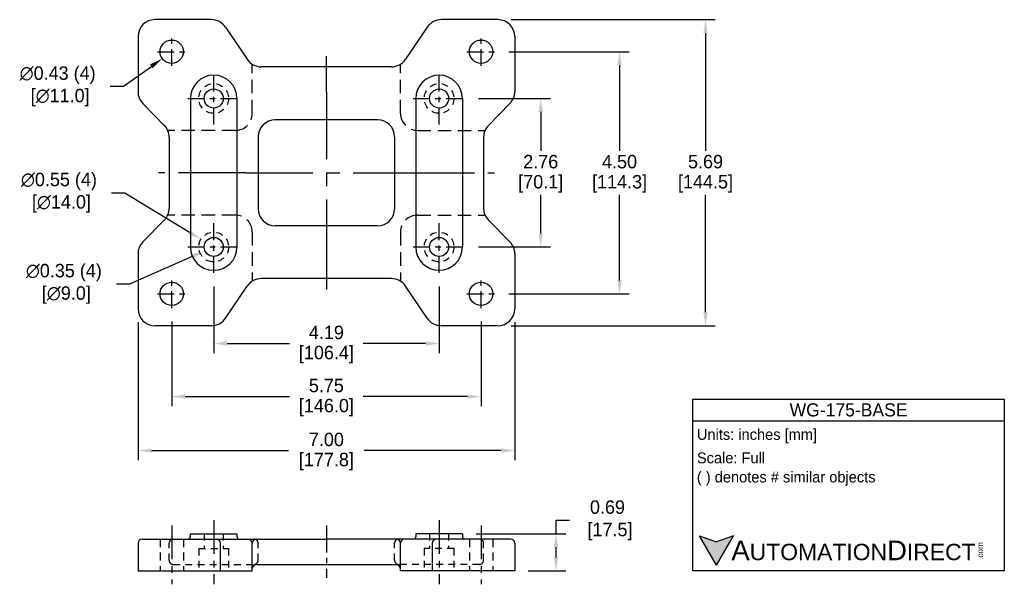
# Model space of a CAD drawing. Header units: inches. Extents: x 57.4 to 75.6, y 22.3 to 32.8.
import ezdxf

# ---------------------------------------------------------------- set-up
doc = ezdxf.new("R2010")
doc.units = ezdxf.units.IN
doc.header["$MEASUREMENT"] = 0
doc.linetypes.add('CENTER', pattern=[2, 1.25, -0.25, 0.25, -0.25])
doc.linetypes.add('HIDDEN', pattern=[0.375, 0.25, -0.125])
for name, color, linetype in [('Centerline', 40, 'CENTER'), ('Dimensions', 140, 'Continuous'), ('Hidden', 102, 'HIDDEN'), ('Text', 140, 'Continuous')]:
    doc.layers.add(name, color=color, linetype=linetype)
doc.styles.add('\\M+2ABAC\\M+2A6A11', font='txt')
doc.dimstyles.get("Standard").update_dxf_attribs({"dimtxt": 0.25, "dimasz": 0.25, "dimexe": 0.18, "dimexo": 0.25, "dimgap": 0.08, "dimtad": 0, "dimtih": 1, "dimtoh": 1, "dimrnd": 0.0005, "dimzin": 0, "dimdsep": 46, "dimtxsty": 'Standard', "dimcen": 0, "dimadec": 0, "dimazin": 0, "dimtfac": 1, "dimtofl": 0, "dimtmove": 0, "dimatfit": 3, "dimfxl": 0, "dimtolj": 1, "dimtzin": 0, "dimarcsym": 0})

# ---------------------------------------------------------------- blocks, each defined once
blk = doc.blocks.new('*D35')
at = {"layer": 'Defpoints', "color": 0}
for p in [(60.355, 32.369), (60.004, 32.115)]:
    blk.add_point(p, dxfattribs=at)
at = {"layer": 'Dimensions', "color": 0, "lineweight": -2}
for p, q in [((59.286, 31.598), (59.801, 31.969)), ((59.036, 31.598), (59.286, 31.598))]:
    blk.add_line(p, q, dxfattribs=at)
at = {"layer": 'Dimensions', "color": 0}
blk.add_solid([(59.776, 32.003), (59.825, 31.935), (60.004, 32.115)], dxfattribs=at)
at = {"layer": 'Dimensions', "color": 0, "insert": (58.06, 31.598), "char_height": 0.25, "attachment_point": 5}
blk.add_mtext('\\A1;∅0.43 (4)\\P [∅11.0]', dxfattribs=at)
blk = doc.blocks.new('*D36')
at = {"layer": 'Defpoints', "color": 0}
for p in [(66.238, 32.837), (66.238, 27.148), (70.097, 27.148)]:
    blk.add_point(p, dxfattribs=at)
at = {"layer": 'Dimensions', "color": 0, "lineweight": -2}
for p, q in [((66.488, 32.837), (70.277, 32.837)), ((70.097, 32.587), (70.097, 30.402)), ((70.097, 27.398), (70.097, 29.582)), ((66.488, 27.148), (70.277, 27.148))]:
    blk.add_line(p, q, dxfattribs=at)
at = {"layer": 'Dimensions', "color": 0}
for points in [[(70.056, 32.587), (70.139, 32.587), (70.097, 32.837)], [(70.056, 27.398), (70.139, 27.398), (70.097, 27.148)]]:
    blk.add_solid(points, dxfattribs=at)
at = {"layer": 'Dimensions', "color": 0, "char_height": 0.25, "attachment_point": 5}
for s, insert in [('\\A1;5.69', (70.097, 30.197)), ('\\A1;[144.5]', (70.097, 29.787))]:
    blk.add_mtext(s, dxfattribs=dict(at, insert=insert))
blk = doc.blocks.new('*D37')
at = {"layer": 'Defpoints', "color": 0}
for p in [(66.194, 32.242), (66.194, 27.742), (68.5, 27.742)]:
    blk.add_point(p, dxfattribs=at)
at = {"layer": 'Dimensions', "color": 0, "lineweight": -2}
for p, q in [((66.444, 32.242), (68.68, 32.242)), ((68.5, 31.992), (68.5, 30.402)), ((68.5, 27.992), (68.5, 29.582)), ((66.444, 27.742), (68.68, 27.742))]:
    blk.add_line(p, q, dxfattribs=at)
at = {"layer": 'Dimensions', "color": 0}
for points in [[(68.458, 31.992), (68.541, 31.992), (68.5, 32.242)], [(68.458, 27.992), (68.541, 27.992), (68.5, 27.742)]]:
    blk.add_solid(points, dxfattribs=at)
at = {"layer": 'Dimensions', "color": 0, "char_height": 0.25, "attachment_point": 5}
for s, insert in [('\\A1;4.50', (68.5, 30.197)), ('\\A1;[114.3]', (68.5, 29.787))]:
    blk.add_mtext(s, dxfattribs=dict(at, insert=insert))
blk = doc.blocks.new('*D38')
at = {"layer": 'Defpoints', "color": 0}
for p in [(65.63, 31.372), (65.63, 28.612), (67.035, 28.612)]:
    blk.add_point(p, dxfattribs=at)
at = {"layer": 'Dimensions', "color": 0, "lineweight": -2}
for p, q in [((65.88, 31.372), (67.215, 31.372)), ((67.035, 31.122), (67.035, 30.402)), ((67.035, 28.862), (67.035, 29.582)), ((65.88, 28.612), (67.215, 28.612))]:
    blk.add_line(p, q, dxfattribs=at)
at = {"layer": 'Dimensions', "color": 0}
for points in [[(66.993, 31.122), (67.076, 31.122), (67.035, 31.372)], [(66.993, 28.862), (67.076, 28.862), (67.035, 28.612)]]:
    blk.add_solid(points, dxfattribs=at)
at = {"layer": 'Dimensions', "color": 0, "char_height": 0.25, "attachment_point": 5}
for s, insert in [('\\A1;2.76', (67.035, 30.197)), ('\\A1;[70.1]', (67.035, 29.787))]:
    blk.add_mtext(s, dxfattribs=dict(at, insert=insert))
blk = doc.blocks.new('*D39')
at = {"layer": 'Defpoints', "color": 0}
for p in [(59.553, 27.463), (66.553, 27.463), (66.553, 24.829)]:
    blk.add_point(p, dxfattribs=at)
at = {"layer": 'Dimensions', "color": 0, "lineweight": -2}
for p, q in [((59.553, 27.213), (59.553, 24.649)), ((66.553, 27.213), (66.553, 24.649)), ((59.803, 24.829), (62.348, 24.829)), ((66.303, 24.829), (63.758, 24.829))]:
    blk.add_line(p, q, dxfattribs=at)
at = {"layer": 'Dimensions', "color": 0}
for points in [[(59.803, 24.871), (59.803, 24.787), (59.553, 24.829)], [(66.303, 24.871), (66.303, 24.787), (66.553, 24.829)]]:
    blk.add_solid(points, dxfattribs=at)
at = {"layer": 'Dimensions', "color": 0, "char_height": 0.25, "attachment_point": 5}
for s, insert in [('\\A1;7.00', (63.053, 25.034)), ('\\A1;[177.8]', (63.053, 24.624))]:
    blk.add_mtext(s, dxfattribs=dict(at, insert=insert))
blk = doc.blocks.new('*D40')
at = {"layer": 'Defpoints', "color": 0}
for p in [(60.179, 27.476), (65.927, 27.476), (65.927, 25.832)]:
    blk.add_point(p, dxfattribs=at)
at = {"layer": 'Dimensions', "color": 0, "lineweight": -2}
for p, q in [((60.179, 27.226), (60.179, 25.652)), ((65.927, 27.226), (65.927, 25.652)), ((60.429, 25.832), (62.369, 25.832)), ((65.677, 25.832), (63.737, 25.832))]:
    blk.add_line(p, q, dxfattribs=at)
at = {"layer": 'Dimensions', "color": 0}
for points in [[(60.429, 25.874), (60.429, 25.791), (60.179, 25.832)], [(65.677, 25.874), (65.677, 25.791), (65.927, 25.832)]]:
    blk.add_solid(points, dxfattribs=at)
at = {"layer": 'Dimensions', "color": 0, "char_height": 0.25, "attachment_point": 5}
for s, insert in [('\\A1;5.75', (63.053, 26.037)), ('\\A1;[146.0]', (63.053, 25.627))]:
    blk.add_mtext(s, dxfattribs=dict(at, insert=insert))
blk = doc.blocks.new('*D41')
at = {"layer": 'Defpoints', "color": 0}
for p in [(60.959, 28.129), (65.147, 28.129), (65.147, 26.818)]:
    blk.add_point(p, dxfattribs=at)
at = {"layer": 'Dimensions', "color": 0, "lineweight": -2}
for p, q in [((60.959, 27.879), (60.959, 26.638)), ((65.147, 27.879), (65.147, 26.638)), ((61.209, 26.818), (62.369, 26.818)), ((64.897, 26.818), (63.737, 26.818))]:
    blk.add_line(p, q, dxfattribs=at)
at = {"layer": 'Dimensions', "color": 0}
for points in [[(61.209, 26.86), (61.209, 26.777), (60.959, 26.818)], [(64.897, 26.86), (64.897, 26.777), (65.147, 26.818)]]:
    blk.add_solid(points, dxfattribs=at)
at = {"layer": 'Dimensions', "color": 0, "char_height": 0.25, "attachment_point": 5}
for s, insert in [('\\A1;4.19', (63.053, 27.023)), ('\\A1;[106.4]', (63.053, 26.613))]:
    blk.add_mtext(s, dxfattribs=dict(at, insert=insert))
blk = doc.blocks.new('*D42')
at = {"layer": 'Defpoints', "color": 0}
for p in [(60.724, 28.756), (61.194, 28.468)]:
    blk.add_point(p, dxfattribs=at)
at = {"layer": 'Dimensions', "color": 0, "lineweight": -2}
for p, q in [((59.06, 29.621), (59.31, 29.621)), ((59.31, 29.621), (60.511, 28.886))]:
    blk.add_line(p, q, dxfattribs=at)
at = {"layer": 'Dimensions', "color": 0}
blk.add_solid([(60.533, 28.922), (60.489, 28.851), (60.724, 28.756)], dxfattribs=at)
at = {"layer": 'Dimensions', "color": 0, "insert": (58.084, 29.621), "char_height": 0.25, "attachment_point": 5}
blk.add_mtext('\\A1;∅0.55 (4)\\P [∅14.0]', dxfattribs=at)
blk = doc.blocks.new('*D43')
at = {"layer": 'Defpoints', "color": 0}
for p in [(60.797, 28.541), (61.121, 28.684)]:
    blk.add_point(p, dxfattribs=at)
at = {"layer": 'Dimensions', "color": 0, "lineweight": -2}
for p, q in [((59.401, 27.927), (60.568, 28.44)), ((59.151, 27.927), (59.401, 27.927))]:
    blk.add_line(p, q, dxfattribs=at)
at = {"layer": 'Dimensions', "color": 0}
blk.add_solid([(60.551, 28.478), (60.585, 28.402), (60.797, 28.541)], dxfattribs=at)
at = {"layer": 'Dimensions', "color": 0, "insert": (58.175, 27.927), "char_height": 0.25, "attachment_point": 5}
blk.add_mtext('\\A1;∅0.35 (4)\\P [∅9.0]', dxfattribs=at)
blk = doc.blocks.new('*D44')
at = {"layer": 'Defpoints', "color": 0}
for p in [(65.583, 23.282), (66.553, 22.593), (67.32, 22.593)]:
    blk.add_point(p, dxfattribs=at)
at = {"layer": 'Dimensions', "color": 0, "lineweight": -2}
for p, q in [((67.32, 23.282), (67.32, 23.532)), ((67.32, 23.532), (67.57, 23.532)), ((65.833, 23.282), (67.5, 23.282)), ((67.32, 22.843), (67.32, 23.032)), ((66.803, 22.593), (67.5, 22.593))]:
    blk.add_line(p, q, dxfattribs=at)
at = {"layer": 'Dimensions', "color": 0}
for points in [[(67.278, 23.032), (67.361, 23.032), (67.32, 23.282)], [(67.278, 22.843), (67.361, 22.843), (67.32, 22.593)]]:
    blk.add_solid(points, dxfattribs=at)
at = {"layer": 'Dimensions', "color": 0, "insert": (68.275, 23.532), "char_height": 0.25, "attachment_point": 5}
blk.add_mtext('\\A1;0.69\\P [17.5]', dxfattribs=at)

msp = doc.modelspace()

# ---------------------------------------------------------------- hatches: boundary and pattern name
at = {"layer": 'Dimensions'}
msp.add_hatch(color=256, dxfattribs=at).paths.add_polyline_path([(70.614, 23.244), (70.3, 23.13), (69.987, 23.244), (70.3, 22.701)])

# ---------------------------------------------------------------- linework, layer by layer
for p, q in [((60.917, 32.837), (59.868, 32.837)), ((66.238, 32.837), (65.189, 32.837)), ((61.178, 32.698), (61.582, 32.1)), ((64.928, 32.698), (64.525, 32.1)), ((59.553, 32.522), (59.553, 31.499)), ((66.553, 32.522), (66.553, 31.499)), ((64.264, 31.961), (61.843, 31.961)), ((60.526, 31.372), (60.526, 28.612)), ((61.392, 31.372), (61.392, 28.612)), ((64.714, 31.372), (64.714, 28.612)), ((65.58, 31.372), (65.58, 28.612)), ((59.643, 31.278), (60.042, 30.871)), ((66.463, 31.278), (66.064, 30.871)), ((64.006, 30.976), (62.101, 30.976)), ((60.132, 30.651), (60.132, 29.333)), ((61.786, 30.661), (61.786, 29.323)), ((64.321, 30.661), (64.321, 29.323)), ((65.974, 30.651), (65.974, 29.333)), ((59.643, 28.706), (60.042, 29.113)), ((66.463, 28.706), (66.064, 29.113)), ((64.006, 29.008), (62.101, 29.008)), ((59.553, 28.485), (59.553, 27.463)), ((66.553, 28.485), (66.553, 27.463)), ((64.264, 28.024), (61.843, 28.024)), ((61.178, 27.287), (61.582, 27.885)), ((64.928, 27.287), (64.525, 27.885)), ((60.917, 27.148), (59.868, 27.148)), ((66.238, 27.148), (65.189, 27.148)), ((60.524, 23.282), (61.392, 23.282)), ((60.524, 23.282), (60.524, 23.223)), ((61.392, 23.282), (61.392, 23.223)), ((65.583, 23.282), (64.714, 23.282)), ((64.714, 23.282), (64.714, 23.223)), ((65.583, 23.282), (65.583, 23.223)), ((59.553, 23.105), (59.553, 22.593)), ((59.632, 23.183), (60.484, 23.183)), ((60.484, 23.183), (63.053, 23.183)), ((61.085, 22.593), (61.085, 23.105)), ((61.675, 22.593), (61.675, 23.105)), ((66.474, 23.183), (63.053, 23.183)), ((64.431, 22.593), (64.431, 23.105)), ((65.022, 22.593), (65.022, 23.105)), ((66.553, 23.105), (66.553, 22.593)), ((61.754, 22.711), (64.431, 22.711)), ((59.553, 22.593), (61.675, 22.593)), ((66.553, 22.593), (64.431, 22.593))]:
    msp.add_line(p, q)
for centre, radius in [((60.179, 32.242), 0.217), ((65.927, 32.242), 0.217), ((60.959, 31.372), 0.177), ((65.147, 31.372), 0.177), ((60.959, 28.612), 0.177), ((65.147, 28.612), 0.177), ((60.179, 27.742), 0.217), ((65.927, 27.742), 0.217)]:
    msp.add_circle(centre, radius)
for centre, radius, start, end in [((59.868, 32.522), 0.315, 90, 180), ((60.917, 32.522), 0.315, 33.9862, 90), ((65.189, 32.522), 0.315, 90, 146.0138), ((66.238, 32.522), 0.315, 0, 90), ((61.843, 32.276), 0.315, 213.9862, 270), ((64.264, 32.276), 0.315, 270, 326.0138), ((60.959, 31.372), 0.433, 0, 180), ((65.147, 31.372), 0.433, 0, 180), ((59.868, 31.499), 0.315, 180, 224.4408), ((66.238, 31.499), 0.315, 315.5592, 0), ((62.101, 30.661), 0.315, 90, 180), ((64.006, 30.661), 0.315, 0, 90), ((59.817, 30.651), 0.315, 0, 44.4408), ((66.289, 30.651), 0.315, 135.5592, 180), ((59.817, 29.333), 0.315, 315.5592, 0), ((62.101, 29.323), 0.315, 180, 270), ((64.006, 29.323), 0.315, 270, 0), ((66.289, 29.333), 0.315, 180, 224.4408), ((59.868, 28.485), 0.315, 135.5592, 180), ((60.959, 28.612), 0.433, 180, 0), ((65.147, 28.612), 0.433, 180, 0), ((66.238, 28.485), 0.315, 0, 44.4408), ((61.843, 27.709), 0.315, 90, 146.0138), ((64.264, 27.709), 0.315, 33.9862, 90), ((59.868, 27.463), 0.315, 180, 270), ((66.238, 27.463), 0.315, 270, 0), ((60.917, 27.463), 0.315, 270, 326.0138), ((65.189, 27.463), 0.315, 213.9862, 270), ((59.632, 23.105), 0.0787, 90, 180), ((60.484, 23.223), 0.0394, 270, 0), ((61.006, 23.105), 0.0787, 0, 90), ((61.432, 23.223), 0.0394, 180, 270), ((61.596, 23.105), 0.0787, 0, 90), ((61.754, 23.105), 0.0787, 90, 180), ((64.352, 23.105), 0.0787, 0, 90), ((64.51, 23.105), 0.0787, 90, 180), ((64.675, 23.223), 0.0394, 270, 0), ((65.1, 23.105), 0.0787, 90, 180), ((65.622, 23.223), 0.0394, 180, 270), ((66.474, 23.105), 0.0787, 0, 90), ((61.754, 22.632), 0.0787, 90, 180), ((64.352, 22.632), 0.0787, 0, 90)]:
    msp.add_arc(centre, radius, start, end)
at = {"layer": 'Centerline', "ltscale": 0.25}
for p, q in [((60.179, 31.976), (60.179, 32.509)), ((65.927, 31.976), (65.927, 32.509)), ((59.913, 32.242), (60.446, 32.242)), ((65.661, 32.242), (66.194, 32.242)), ((60.959, 30.889), (60.959, 31.855)), ((65.147, 30.889), (65.147, 31.855)), ((60.476, 31.372), (61.442, 31.372)), ((64.664, 31.372), (65.63, 31.372)), ((60.959, 28.129), (60.959, 29.095)), ((65.147, 28.129), (65.147, 29.095)), ((60.476, 28.612), (61.442, 28.612)), ((64.664, 28.612), (65.63, 28.612)), ((60.179, 27.476), (60.179, 28.009)), ((65.927, 27.476), (65.927, 28.009)), ((59.913, 27.742), (60.446, 27.742)), ((65.661, 27.742), (66.194, 27.742))]:
    msp.add_line(p, q, dxfattribs=at)
at = {"layer": 'Centerline'}
for p, q in [((63.053, 31.492), (63.053, 32.161)), ((63.053, 31.492), (63.053, 28.492)), ((61.553, 29.992), (59.932, 29.992)), ((61.553, 29.992), (64.553, 29.992)), ((64.553, 29.992), (66.174, 29.992)), ((63.053, 28.492), (63.053, 27.824))]:
    msp.add_line(p, q, dxfattribs=at)
at = {"layer": 'Centerline', "ltscale": 0.5}
for p, q in [((60.179, 23.433), (60.179, 22.343)), ((60.959, 23.532), (60.959, 22.343)), ((65.147, 23.532), (65.147, 22.343)), ((65.927, 23.433), (65.927, 22.343))]:
    msp.add_line(p, q, dxfattribs=at)
at = {"layer": 'Centerline', "ltscale": 0.4}
msp.add_line((63.053, 23.433), (63.053, 22.461), dxfattribs=at)
at = {"layer": 'Hidden'}
for p, q in [((61.675, 31.094), (61.675, 32.009)), ((64.431, 31.094), (64.431, 32.009)), ((61.36, 30.78), (60.105, 30.78)), ((64.746, 30.78), (66.002, 30.78)), ((61.36, 29.205), (60.105, 29.205)), ((64.746, 29.205), (66.002, 29.205)), ((61.675, 28.89), (61.675, 27.975)), ((64.431, 28.89), (64.431, 27.975))]:
    msp.add_line(p, q, dxfattribs=at)
at = {"layer": 'Hidden', "ltscale": 0.5}
for p, q in [((60.782, 23.282), (60.782, 23.006)), ((61.136, 23.282), (61.136, 23.006)), ((64.97, 23.282), (64.97, 23.006)), ((65.324, 23.282), (65.324, 23.006)), ((60.132, 22.79), (60.132, 23.105)), ((61.786, 22.79), (61.786, 23.105)), ((64.321, 22.79), (64.321, 23.105)), ((65.974, 22.79), (65.974, 23.105)), ((60.684, 23.006), (61.235, 23.006)), ((60.684, 23.006), (60.684, 22.593)), ((61.235, 23.006), (61.235, 22.593)), ((65.423, 23.006), (64.872, 23.006)), ((64.872, 23.006), (64.872, 22.593)), ((65.423, 23.006), (65.423, 22.593)), ((60.211, 22.711), (61.707, 22.711)), ((65.895, 22.711), (64.399, 22.711))]:
    msp.add_line(p, q, dxfattribs=at)
at = {"layer": 'Hidden', "ltscale": 0.6}
for p, q in [((59.963, 23.183), (59.963, 22.593)), ((60.396, 23.183), (60.396, 22.593)), ((65.711, 23.183), (65.711, 22.593)), ((66.144, 23.183), (66.144, 22.593))]:
    msp.add_line(p, q, dxfattribs=at)
at = {"layer": 'Hidden', "ltscale": 0.5}
for centre in [(60.959, 31.372), (65.147, 31.372), (60.959, 28.612), (65.147, 28.612)]:
    msp.add_circle(centre, 0.276, dxfattribs=at)
at = {"layer": 'Hidden'}
for centre, start, end in [((61.36, 31.094), 270, 0), ((64.746, 31.094), 180, 270), ((61.36, 28.89), 0, 90), ((64.746, 28.89), 90, 180)]:
    msp.add_arc(centre, 0.315, start, end, dxfattribs=at)
at = {"layer": 'Hidden', "ltscale": 0.5}
for centre, start, end in [((60.211, 23.105), 90, 180), ((61.707, 23.105), 0, 90), ((64.399, 23.105), 90, 180), ((65.895, 23.105), 0, 90), ((60.211, 22.79), 180, 270), ((61.707, 22.79), 270, 0), ((64.399, 22.79), 180, 270), ((65.895, 22.79), 270, 0)]:
    msp.add_arc(centre, 0.0787, start, end, dxfattribs=at)
at = {"layer": 'Text'}
for p, q in [((69.861, 25.786), (75.649, 25.786)), ((69.861, 22.593), (69.861, 25.786)), ((75.649, 25.786), (75.649, 22.593)), ((69.861, 25.38), (75.649, 25.38)), ((70.3, 22.701), (69.987, 23.244)), ((69.987, 23.244), (70.3, 23.13)), ((70.3, 22.701), (70.614, 23.244)), ((70.614, 23.244), (70.3, 23.13)), ((75.649, 22.593), (69.861, 22.593))]:
    msp.add_line(p, q, dxfattribs=at)

# ---------------------------------------------------------------- texts
at = {"layer": 'Text', "style": '\\M+2ABAC\\M+2A6A11'}
for s, insert, char_height, width, attachment_point in [('WG-175-BASE', (72.755, 25.583), 0.24362, 5.78765, 5), ('{\\fArial|b0|i0|c0|p34;     \\H1.2x;A\\H0.8333x;UTOMATION\\H1.2x;D\\H0.8333x;IRECT}', (69.987, 22.972), 0.30453, 5.16785, 4)]:
    msp.add_mtext(s, dxfattribs=dict(at, insert=insert, char_height=char_height, width=width, attachment_point=attachment_point))
at = {"layer": 'Text', "char_height": 0.20302, "attachment_point": 4}
for s, insert, width in [(' Units: inches [mm]', (69.861, 25.098), 7.29248), (' Scale: Full', (69.861, 24.692), 7.27267), (' ( ) denotes # similar objects', (69.861, 24.307), 7.27267)]:
    msp.add_mtext(s, dxfattribs=dict(at, insert=insert, width=width))
at = {"layer": 'Text', "insert": (75.145, 22.794), "char_height": 0.10963, "width": 0.32487, "attachment_point": 1, "rotation": 90, "style": '\\M+2ABAC\\M+2A6A11'}
msp.add_mtext('{\\fArial|b0|i0|c0|p34;.com}', dxfattribs=at)

# ---------------------------------------------------------------- dimensions: what is measured, and where the dimension line sits
at = {"layer": 'Dimensions'}
for base, p1, p2, picture, middle in [((70.097, 27.148), (66.238, 32.837), (66.238, 27.148), '*D36', (70.097, 29.992)), ((68.5, 27.742), (66.194, 32.242), (66.194, 27.742), '*D37', (68.5, 29.992)), ((67.035, 28.612), (65.63, 31.372), (65.63, 28.612), '*D38', (67.035, 29.992))]:
    dim = msp.add_linear_dim(base=base, p1=p1, p2=p2, angle=90, dimstyle='Standard', override={"dimpost": '\\X'}, dxfattribs=at)
    dim.commit()
    dim.dimension.update_dxf_attribs({"geometry": picture, "text_midpoint": middle})
for p1, p2, picture, middle in [((60.355, 32.369), (60.004, 32.115), '*D35', (58.06, 31.598)), ((61.194, 28.468), (60.724, 28.756), '*D42', (58.084, 29.621)), ((61.121, 28.684), (60.797, 28.541), '*D43', (58.175, 27.927))]:
    dim = msp.add_diameter_dim_2p(p1=p1, p2=p2, dimstyle='Standard', override={"dimpost": ' (4)\\X'}, dxfattribs=at)
    dim.commit()
    dim.dimension.update_dxf_attribs({"geometry": picture, "text_midpoint": middle, "dimtype": 163})
for base, p1, p2, picture, middle in [((65.147, 26.818), (60.959, 28.129), (65.147, 28.129), '*D41', (63.053, 26.818)), ((66.553, 24.829), (59.553, 27.463), (66.553, 27.463), '*D39', (63.053, 24.829)), ((65.927, 25.832), (60.179, 27.476), (65.927, 27.476), '*D40', (63.053, 25.832))]:
    dim = msp.add_linear_dim(base=base, p1=p1, p2=p2, dimstyle='Standard', override={"dimpost": '\\X'}, dxfattribs=at)
    dim.commit()
    dim.dimension.update_dxf_attribs({"geometry": picture, "text_midpoint": middle})
dim = msp.add_linear_dim(base=(67.32, 22.593), p1=(65.583, 23.282), p2=(66.553, 22.593), angle=90, dimstyle='Standard', override={"dimpost": '\\X'}, dxfattribs=at)
dim.commit()
dim.dimension.update_dxf_attribs({"geometry": '*D44', "text_midpoint": (68.275, 23.532), "dimtype": 160})

doc.saveas('drawing.dxf')
